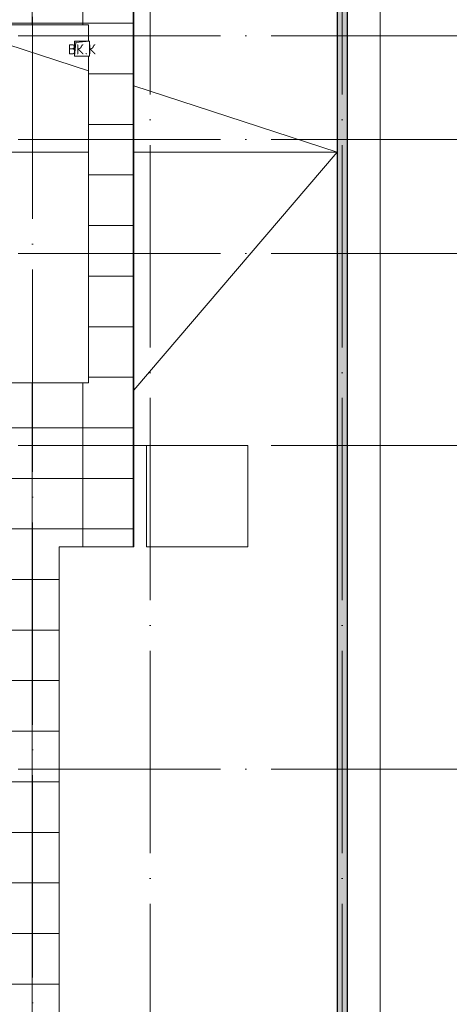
# Model space of a CAD drawing. Header units: millimetres. Extents: x -30540 to 150652, y -11730 to 123410.
# Tile 23 of 113: x -1246 to 7252, y 60600 to 80072. Entities that reach past the tile are written whole.
import ezdxf

# ---------------------------------------------------------------- set-up
doc = ezdxf.new("R2010")
doc.units = ezdxf.units.MM
doc.linetypes.add('ADSK_Линия сетки', pattern=[5000, 4000, -500, 0, -500])
for name, color, linetype, lineweight in [('A-____-NOTE-TEXT', 7, 'Continuous', 18), ('A-FLOR-____-OTLN', 7, 'Continuous', 18), ('A-ROOF-____-OTLN', 7, 'Continuous', 18), ('A-ROOF-____-PATT', 7, 'Continuous', 18), ('A-WALL-____-MCUT', 7, 'Continuous', 40), ('A-WALL-____-PATT', 7, 'Continuous', 40), ('M-EQPM-____-OTLN', 7, 'Continuous', 18), ('S-GRID-____-OTLN', 7, 'Continuous', 9)]:
    doc.layers.add(name, color=color, linetype=linetype, lineweight=lineweight)
doc.styles.add('GOST Common', font='GOST_Common.ttf', dxfattribs={"height": 200})

# ---------------------------------------------------------------- blocks, each defined once
blk = doc.blocks.new('АР_Канал вертикальный прямоугольный - ВК_К-V3-Кровля ЭЛ')
at = {"layer": 'M-EQPM-____-OTLN', "lineweight": 13, "true_color": 0xe2e2e2}
blk.add_hatch(color=254, dxfattribs=at).paths.add_polyline_path([(-150, -150), (-120, 120), (150, 150), (-150, 150)])
at = {"layer": 'M-EQPM-____-OTLN', "color": 253, "lineweight": 13, "true_color": 0xaaaaaa}
for p, q in [((150, 150), (-150, 150)), ((-150, 150), (-150, -150)), ((150, 150), (-150, 150)), ((-150, 150), (-150, -150)), ((-150, -150), (-150, 150)), ((-150, 150), (150, 150)), ((-150, -150), (-120, 120)), ((-150, -150), (-120, 120)), ((-120, 120), (150, 150)), ((-120, 120), (150, 150)), ((150, -150), (150, 150)), ((150, 150), (150, -150)), ((-150, -150), (150, -150)), ((150, -150), (-150, -150))]:
    blk.add_line(p, q, dxfattribs=at)
blk = doc.blocks.new('Наметкина 10_РД_АР_К1_отсоединено_rvt-1-Кровля ЭЛ')
at = {"layer": 'A-ROOF-____-PATT', "lineweight": 5, "true_color": 0xd2d2d2}
h = blk.add_hatch(dxfattribs=at)
h.set_pattern_fill('FP_6', color=254, style=0, pattern_type=2)
h.set_pattern_definition([(0, (0, 0), (0, 1000), []), (90, (0, 0), (-1000, 6e-14), [])])
h.paths.add_polyline_path([(-4929, 32164), (8725, 32164), (8725, 43350), (935, 43350), (935, 54289), (-1645, 54289), (-1645, 60150), (-465, 60150), (-465, 69650), (1014, 69650), (1012, 81279), (-1636, 81279), (-1636, 86642), (-565, 86642), (-565, 91950), (655, 91950), (655, 88074), (1555, 88074), (1555, 91850), (4135, 91850), (4135, 88074), (5035, 88074), (5035, 92950), (-11845, 92950), (-11845, 87234), (-10945, 87234), (-10945, 91950), (-8945, 91950), (-8945, 89950), (-8965, 89950), (-8965, 81980), (-13265, 81980), (-13265, 80980), (-7965, 80980), (-7965, 86374), (-6115, 86374), (-6115, 91950), (-1665, 91950), (-1665, 87470), (-2465, 87470), (-2465, 85540), (-4939, 85540), (-4939, 83314), (-4582, 83520), (-4577, 83511), (-4939, 83302), (-4939, 83172), (-3444, 83172), (-4032, 83511), (-4027, 83520), (-3424, 83172), (-2708, 83170), (-2708, 79972), (114, 79972), (114, 79650), (135, 79650), (135, 79350), (114, 79350), (114, 72890), (-2635, 72890), (-2635, 77050), (-12365, 77050), (-12365, 60150), (-3985, 60150), (-3985, 61050), (-11465, 61050), (-11465, 66650), (-10006, 66650), (-10006, 67500), (-9906, 67500), (-9906, 66650), (-8065, 66650), (-8065, 71650), (-8965, 71650), (-8965, 67650), (-11465, 67650), (-11465, 76050), (-3635, 76050), (-3635, 71890), (-1465, 71890), (-1465, 61050), (-3885, 61050), (-3885, 60150), (-2645, 60150), (-2645, 56442), (-2423, 56440), (-2423, 55269), (-2645, 55269), (-2645, 54289), (-3225, 54289), (-3224, 49542), (-2225, 49542), (-2225, 53389), (-165, 53389), (-165, 43954), (-5125, 43954), (-5123, 43432), (-5073, 43432), (-5073, 41669), (-5125, 41669), (-5125, 40650), (-3750, 40650), (-3750, 42500), (-3326, 42500), (-3305, 42522), (5457, 42522), (5457, 42500), (7825, 42500), (7825, 33064), (-5615, 33064), (-5615, 35439), (-2115, 35439), (-2115, 36339), (-6515, 36339), (-6515, 33064), (-11465, 33064), (-11465, 38677), (-8115, 38677), (-8115, 39950), (-11065, 39950), (-11063, 41950), (-8115, 41949), (-8115, 46109), (-5125, 46109), (-5125, 43980), (-4215, 43980), (-4215, 47209), (-6206, 47209), (-6206, 47964), (-9015, 47964), (-9016, 42949), (-11465, 42949), (-11465, 55136), (-12365, 55136), (-12365, 32164)])
at = {"layer": 'A-WALL-____-PATT', "lineweight": 5, "true_color": 0xaaaaaa}
h = blk.add_hatch(dxfattribs=at)
h.set_pattern_fill('FP_1', color=253, style=0, pattern_type=2)
h.set_pattern_definition([(45, (0, 0), (-228.0985, 228.0985), []), (45, (228.1, 0), (-228.0985, 228.0985), [403.225, -80.645, 6.706, -73.939])])
h.paths.add_polyline_path([(5235, 43350), (5235, 93950), (5035, 93950), (5035, 43350)])
at = {"layer": 'A-FLOR-____-OTLN', "color": 253, "lineweight": 13, "true_color": 0xaaaaaa}
for p, q in [((5885, 44200), (5885, 94800)), ((3265, 71650), (1265, 71650)), ((1265, 71650), (1265, 69650)), ((3265, 69650), (3265, 71650)), ((1265, 69650), (3265, 69650))]:
    blk.add_line(p, q, dxfattribs=at)
at = {"layer": 'A-ROOF-____-OTLN', "color": 253, "lineweight": 13, "true_color": 0xaaaaaa}
for p, q in [((1014, 69650), (1014, 80759)), ((-1483, 79972), (114, 79972)), ((114, 79972), (114, 79650)), ((114, 79061), (-1483, 79583)), ((114, 79350), (114, 72890)), ((5035, 77450), (1014, 78766)), ((114, 77450), (-4743, 77450)), ((-4743, 77450), (114, 77450)), ((5035, 77450), (1014, 77450)), ((1014, 77450), (5035, 77450)), ((5035, 77450), (1014, 72744)), ((114, 72890), (-2635, 72890)), ((-465, 60150), (-465, 69650)), ((-465, 69650), (1014, 69650))]:
    blk.add_line(p, q, dxfattribs=at)
at = {"layer": 'A-WALL-____-MCUT', "color": 253, "lineweight": 30, "true_color": 0xaaaaaa}
for p, q in [((5035, 93950), (5035, 43350)), ((5235, 43550), (5235, 93950))]:
    blk.add_line(p, q, dxfattribs=at)
at = {"layer": 'M-EQPM-____-OTLN', "color": 254, "lineweight": 13, "true_color": 0xd4d4d4}
blk.add_blockref('АР_Канал вертикальный прямоугольный - ВК_К-V3-Кровля ЭЛ', (-15, 79500), dxfattribs=at)
at = {"layer": 'A-____-NOTE-TEXT', "color": 253, "lineweight": 5, "true_color": 0xaaaaaa, "char_height": 200, "attachment_point": 1, "style": 'GOST Common'}
for s, insert, width in [('ВК', (-290, 79587), 400.84), ('\\fGOST Common|b0|i0|c204|p34|;К', (107, 79587), 192.4), ('\\fGOST Common|b0|i0|c204|p34|;.', (41, 79587), 80.17)]:
    blk.add_mtext(s, dxfattribs=dict(at, insert=insert, width=width))

msp = doc.modelspace()

# ---------------------------------------------------------------- linework, layer by layer
at = {"layer": 'S-GRID-____-OTLN', "color": 253, "linetype": 'ADSK_Линия сетки', "true_color": 0xaaaaaa}
for p, q in [((-989.7, 26129.3), (-989.7, 98105.9)), ((1335.3, 23589.3), (1335.3, 98105.9)), ((5135.3, 23589.3), (5135.3, 98105.9)), ((17726.8, 79750), (-28904.3, 79750)), ((17726.8, 77700), (-28904.3, 77700)), ((17726.8, 75450), (-28904.3, 75450)), ((17726.8, 71650), (-28904.3, 71650)), ((17726.8, 65250), (-28904.3, 65250))]:
    msp.add_line(p, q, dxfattribs=at)

# ---------------------------------------------------------------- block references
at = {"lineweight": 5}
msp.add_blockref('Наметкина 10_РД_АР_К1_отсоединено_rvt-1-Кровля ЭЛ', (0, 0), dxfattribs=at)

doc.saveas('drawing.dxf')
